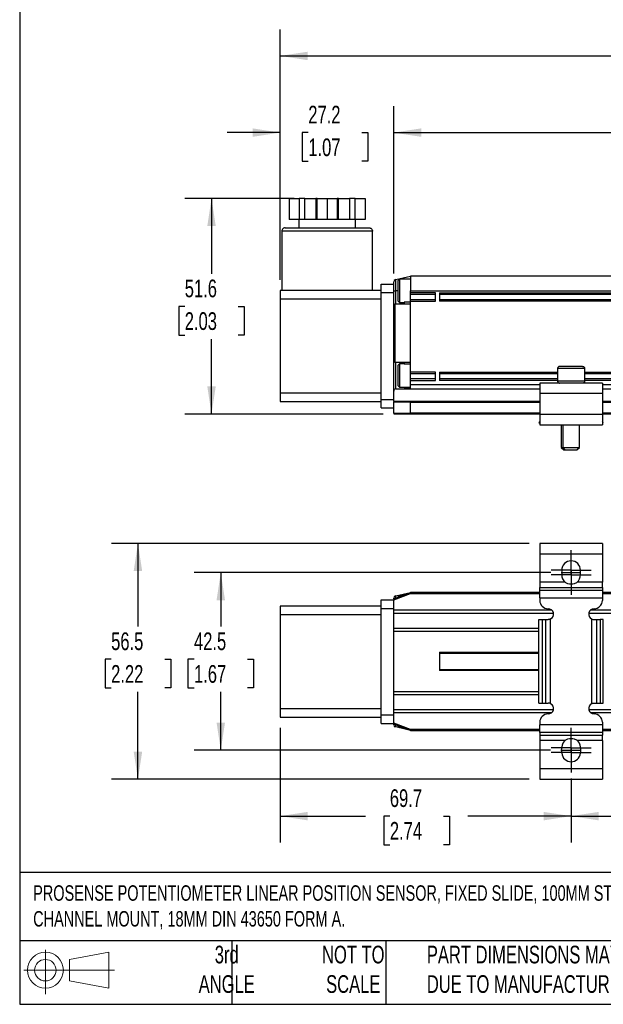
# Model space of a CAD drawing. Header units: millimetres. Extents: x 13 to 546, y 13 to 419.
# Tile 1 of 7: x 13 to 153, y 13 to 249. Entities that reach past the tile are written whole.
import ezdxf

# ---------------------------------------------------------------- set-up
doc = ezdxf.new("R2010")
doc.units = ezdxf.units.MM
doc.header["$LTSCALE"] = 2
doc.linetypes.add('CENTERX2', pattern=[20.32, 12.7, -2.54, 2.54, -2.54])
doc.layers.add('CENTER', color=40, linetype='CENTERX2')
doc.layers.add('DIMENSIONS', color=140, linetype='Continuous', lineweight=25)
doc.layers.add('TEXT', color=140, linetype='Continuous', lineweight=25)
doc.styles.add('SLDTEXTSTYLE0', font='TXT', dxfattribs={"width": 0.7})
doc.dimstyles.new('SLDDIMSTYLE0', dxfattribs={"dimtxt": 4.316016, "dimasz": 6.604, "dimexe": 0, "dimexo": 0.0625, "dimgap": 1.079004, "dimtad": 0, "dimtih": 1, "dimtoh": 1, "dimrnd": 1e-09, "dimzin": 12, "dimdsep": 46, "dimtxsty": 'SLDTEXTSTYLE0', "dimsah": 1, "dimcen": 0.09, "dimadec": 0, "dimazin": 3, "dimtfac": 1, "dimtofl": 0, "dimtmove": 0, "dimatfit": 3, "dimfxl": 0, "dimfrac": 2, "dimtolj": 1, "dimtzin": 12, "dimarcsym": 0})
doc.dimstyles.new('SLDDIMSTYLE1', dxfattribs={"dimtxt": 4.316016, "dimasz": 6.604, "dimexe": 0, "dimexo": 0.0625, "dimgap": 1.079004, "dimtad": 0, "dimtih": 1, "dimtoh": 1, "dimrnd": 1e-09, "dimzin": 12, "dimdsep": 46, "dimtxsty": 'SLDTEXTSTYLE0', "dimsah": 1, "dimcen": 0.09, "dimadec": 0, "dimazin": 3, "dimtfac": 1, "dimtmove": 0, "dimatfit": 0, "dimfxl": 0, "dimfrac": 2, "dimtolj": 1, "dimtzin": 12, "dimarcsym": 0})
doc.dimstyles.new('SLDDIMSTYLE2', dxfattribs={"dimtxt": 4.316016, "dimasz": 6.604, "dimexe": 0, "dimexo": 0.0625, "dimgap": 1.079004, "dimtad": 0, "dimtih": 1, "dimtoh": 1, "dimrnd": 1e-09, "dimzin": 4, "dimdsep": 46, "dimtxsty": 'SLDTEXTSTYLE0', "dimsah": 1, "dimcen": 0.09, "dimadec": 0, "dimazin": 1, "dimtfac": 1, "dimtofl": 0, "dimtmove": 0, "dimatfit": 3, "dimfxl": 0, "dimfrac": 2, "dimtolj": 1, "dimtzin": 12, "dimarcsym": 0})

# ---------------------------------------------------------------- blocks, each defined once
blk = doc.blocks.new('Block11')
at = {"color": 7, "linetype": 'Continuous', "lineweight": 18}
for p, q in [((5.18, 10.62), (5.18, 0)), ((10.96, 8.33), (20.35, 10.06)), ((20.35, 10.06), (20.35, 1.46)), ((10.96, 3.19), (10.96, 8.33)), ((0, 5.76), (21.75, 5.76)), ((10.96, 3.19), (20.35, 1.46))]:
    blk.add_line(p, q, dxfattribs=at)
for radius in [4.3, 2.57]:
    blk.add_circle((5.18, 5.76), radius, dxfattribs=at)
blk = doc.blocks.new('Block12')
at = {"color": 7, "linetype": 'Continuous'}
blk.add_blockref('Block11', (0, 0), dxfattribs=at)
blk = doc.blocks.new('_D')
at = {"layer": 'DIMENSIONS'}
for p, q in [((78.47, 205.67), (52.3, 205.67)), ((58.65, 205.67), (58.65, 187.67)), ((52.24, 179.84), (50.79, 179.84)), ((50.79, 179.84), (50.79, 172.98)), ((65.06, 179.84), (66.51, 179.84)), ((66.51, 179.84), (66.51, 172.98)), ((50.79, 172.98), (52.24, 172.98)), ((66.51, 172.98), (65.06, 172.98)), ((58.65, 154.07), (58.65, 172.01)), ((99.75, 154.07), (52.3, 154.07))]:
    blk.add_line(p, q, dxfattribs=at)
for points in [[(58.65, 205.67), (57.64, 199.07), (59.67, 199.07)], [(58.65, 154.07), (59.67, 160.68), (57.64, 160.68)]]:
    blk.add_solid(points, dxfattribs=at)
at = {"layer": 'DIMENSIONS', "char_height": 4.233, "attachment_point": 1, "style": 'SLDTEXTSTYLE0'}
for s, insert in [('51.6', (52.24, 186.26)), ('2.03', (52.24, 178.44))]:
    blk.add_mtext(s, dxfattribs=dict(at, insert=insert))
blk = doc.blocks.new('_D_1')
at = {"layer": 'DIMENSIONS'}
for p, q in [((75.09, 186.21), (75.09, 227.81)), ((102.29, 187.71), (102.29, 227.81)), ((75.09, 221.46), (62.39, 221.46)), ((81.84, 221.46), (80.39, 221.46)), ((80.39, 221.46), (80.39, 214.6)), ((94.67, 221.46), (96.11, 221.46)), ((96.11, 221.46), (96.11, 214.6)), ((102.29, 221.46), (114.99, 221.46)), ((80.39, 214.6), (81.84, 214.6)), ((96.11, 214.6), (94.67, 214.6))]:
    blk.add_line(p, q, dxfattribs=at)
for points in [[(75.09, 221.46), (68.49, 222.48), (68.49, 220.45)], [(102.29, 221.46), (108.9, 220.45), (108.9, 222.48)]]:
    blk.add_solid(points, dxfattribs=at)
at = {"layer": 'DIMENSIONS', "char_height": 4.233, "attachment_point": 1, "style": 'SLDTEXTSTYLE0'}
for s, insert in [('27.2', (81.84, 227.89)), ('1.07', (81.84, 220.06))]:
    blk.add_mtext(s, dxfattribs=dict(at, insert=insert))
blk = doc.blocks.new('_D_2')
at = {"layer": 'DIMENSIONS'}
for p, q in [((102.29, 187.71), (102.29, 227.81)), ((282.29, 186.11), (282.29, 227.81)), ((102.29, 221.46), (175.39, 221.46)), ((181.24, 221.46), (179.79, 221.46)), ((179.79, 221.46), (179.79, 214.6)), ((194.06, 221.46), (195.51, 221.46)), ((195.51, 221.46), (195.51, 214.6)), ((282.29, 221.46), (199.91, 221.46)), ((179.79, 214.6), (181.24, 214.6)), ((195.51, 214.6), (194.06, 214.6))]:
    blk.add_line(p, q, dxfattribs=at)
for points in [[(102.29, 221.46), (108.9, 220.45), (108.9, 222.48)], [(282.29, 221.46), (275.69, 222.48), (275.69, 220.45)]]:
    blk.add_solid(points, dxfattribs=at)
at = {"layer": 'DIMENSIONS', "char_height": 4.233, "attachment_point": 1, "style": 'SLDTEXTSTYLE0'}
for s, insert in [('180.0', (179.44, 227.89)), ('7.09', (181.24, 220.06))]:
    blk.add_mtext(s, dxfattribs=dict(at, insert=insert))
blk = doc.blocks.new('_D_4')
at = {"layer": 'DIMENSIONS'}
for p, q in [((75.09, 186.21), (75.09, 246.18)), ((345.94, 176.61), (345.94, 246.18)), ((75.09, 239.83), (173.59, 239.83)), ((179.44, 239.83), (177.99, 239.83)), ((177.99, 239.83), (177.99, 232.97)), ((195.86, 239.83), (197.31, 239.83)), ((197.31, 239.83), (197.31, 232.97)), ((345.94, 239.83), (201.71, 239.83)), ((177.99, 232.97), (179.44, 232.97)), ((197.31, 232.97), (195.86, 232.97))]:
    blk.add_line(p, q, dxfattribs=at)
for points in [[(75.09, 239.83), (81.7, 238.81), (81.7, 240.84)], [(345.94, 239.83), (339.34, 240.84), (339.34, 238.81)]]:
    blk.add_solid(points, dxfattribs=at)
at = {"layer": 'DIMENSIONS', "char_height": 4.233, "attachment_point": 1, "style": 'SLDTEXTSTYLE0'}
for s, insert in [('270.9', (179.44, 246.25)), ('10.66', (179.44, 238.42))]:
    blk.add_mtext(s, dxfattribs=dict(at, insert=insert))
blk = doc.blocks.new('_D_9')
at = {"layer": 'DIMENSIONS'}
for p, q in [((139.97, 116.09), (54.52, 116.09)), ((60.87, 116.09), (60.87, 103.17)), ((54.46, 95.34), (53.01, 95.34)), ((53.01, 95.34), (53.01, 88.48)), ((67.29, 95.34), (68.74, 95.34)), ((68.74, 95.34), (68.74, 88.48)), ((53.01, 88.48), (54.46, 88.48)), ((60.87, 73.59), (60.87, 87.52)), ((68.74, 88.48), (67.29, 88.48)), ((139.89, 73.59), (54.52, 73.59))]:
    blk.add_line(p, q, dxfattribs=at)
for points in [[(60.87, 116.09), (59.86, 109.48), (61.89, 109.48)], [(60.87, 73.59), (61.89, 80.19), (59.86, 80.19)]]:
    blk.add_solid(points, dxfattribs=at)
at = {"layer": 'DIMENSIONS', "char_height": 4.233, "attachment_point": 1, "style": 'SLDTEXTSTYLE0'}
for s, insert in [('42.5', (54.46, 101.76)), ('1.67', (54.46, 93.94))]:
    blk.add_mtext(s, dxfattribs=dict(at, insert=insert))
blk = doc.blocks.new('_D_14')
at = {"layer": 'DIMENSIONS'}
for p, q in [((144.79, 66.81), (144.79, 51.42)), ((241.79, 65.71), (241.79, 51.42)), ((144.79, 57.77), (181.38, 57.77)), ((187.23, 57.77), (185.78, 57.77)), ((185.78, 57.77), (185.78, 50.91)), ((200.06, 57.77), (201.51, 57.77)), ((201.51, 57.77), (201.51, 50.91)), ((241.79, 57.77), (205.91, 57.77)), ((185.78, 50.91), (187.23, 50.91)), ((201.51, 50.91), (200.06, 50.91))]:
    blk.add_line(p, q, dxfattribs=at)
for points in [[(144.79, 57.77), (151.4, 56.75), (151.4, 58.78)], [(241.79, 57.77), (235.19, 58.78), (235.19, 56.75)]]:
    blk.add_solid(points, dxfattribs=at)
at = {"layer": 'DIMENSIONS', "char_height": 4.233, "attachment_point": 1, "style": 'SLDTEXTSTYLE0'}
for s, insert in [('97.0', (187.23, 64.19)), ('3.82', (187.23, 56.36))]:
    blk.add_mtext(s, dxfattribs=dict(at, insert=insert))
blk = doc.blocks.new('_D_15')
at = {"layer": 'DIMENSIONS'}
for p, q in [((75.09, 78.89), (75.09, 51.42)), ((144.79, 66.81), (144.79, 51.42)), ((75.09, 57.77), (95.52, 57.77)), ((101.37, 57.77), (99.92, 57.77)), ((99.92, 57.77), (99.92, 50.91)), ((114.19, 57.77), (115.64, 57.77)), ((115.64, 57.77), (115.64, 50.91)), ((144.79, 57.77), (120.04, 57.77)), ((99.92, 50.91), (101.37, 50.91)), ((115.64, 50.91), (114.19, 50.91))]:
    blk.add_line(p, q, dxfattribs=at)
for points in [[(75.09, 57.77), (81.7, 56.75), (81.7, 58.78)], [(144.79, 57.77), (138.19, 58.78), (138.19, 56.75)]]:
    blk.add_solid(points, dxfattribs=at)
at = {"layer": 'DIMENSIONS', "char_height": 4.233, "attachment_point": 1, "style": 'SLDTEXTSTYLE0'}
for s, insert in [('69.7', (101.37, 64.19)), ('2.74', (101.37, 56.36))]:
    blk.add_mtext(s, dxfattribs=dict(at, insert=insert))
blk = doc.blocks.new('_D_16')
at = {"layer": 'DIMENSIONS'}
for p, q in [((134.75, 123.09), (34.68, 123.09)), ((41.03, 123.09), (41.03, 103.17)), ((34.61, 95.34), (33.17, 95.34)), ((33.17, 95.34), (33.17, 88.48)), ((47.44, 95.34), (48.89, 95.34)), ((48.89, 95.34), (48.89, 88.48)), ((33.17, 88.48), (34.61, 88.48)), ((41.03, 66.59), (41.03, 87.52)), ((48.89, 88.48), (47.44, 88.48)), ((134.75, 66.59), (34.68, 66.59))]:
    blk.add_line(p, q, dxfattribs=at)
for points in [[(41.03, 123.09), (40.01, 116.48), (42.04, 116.48)], [(41.03, 66.59), (42.04, 73.19), (40.01, 73.19)]]:
    blk.add_solid(points, dxfattribs=at)
at = {"layer": 'DIMENSIONS', "char_height": 4.233, "attachment_point": 1, "style": 'SLDTEXTSTYLE0'}
for s, insert in [('56.5', (34.61, 101.76)), ('2.22', (34.61, 93.94))]:
    blk.add_mtext(s, dxfattribs=dict(at, insert=insert))
blk = doc.blocks.new('SW_CENTERMARKSYMBOL_4')
at = {"layer": 'CENTER', "color": 0}
for p, q in [((0, 2.54), (0, 4.79)), ((0, 0), (0, 2.54)), ((-2.54, 0), (-4.79, 0)), ((0, 0), (-2.54, 0)), ((0, 0), (0, -2.54)), ((0, 0), (2.54, 0)), ((2.54, 0), (4.79, 0)), ((0, -2.54), (0, -4.79))]:
    blk.add_line(p, q, dxfattribs=at)
blk = doc.blocks.new('SW_CENTERMARKSYMBOL_5')
at = {"layer": 'CENTER', "color": 0}
for p, q in [((0, 2.54), (0, 4.79)), ((0, 0), (0, 2.54)), ((-2.54, 0), (-4.79, 0)), ((0, 0), (-2.54, 0)), ((0, 0), (0, -2.54)), ((0, 0), (2.54, 0)), ((2.54, 0), (4.79, 0)), ((0, -2.54), (0, -4.79))]:
    blk.add_line(p, q, dxfattribs=at)
blk = doc.blocks.new('SW_CENTERMARKSYMBOL_6')
at = {"layer": 'CENTER', "color": 0}
for p, q in [((0, 2.54), (0, 4.79)), ((0, 0), (0, 2.54)), ((-2.54, 0), (-4.79, 0)), ((0, 0), (-2.54, 0)), ((0, 0), (0, -2.54)), ((0, 0), (2.54, 0)), ((2.54, 0), (4.79, 0)), ((0, -2.54), (0, -4.79))]:
    blk.add_line(p, q, dxfattribs=at)
blk = doc.blocks.new('SW_CENTERMARKSYMBOL_7')
at = {"layer": 'CENTER', "color": 0}
for p, q in [((0, 2.54), (0, 4.79)), ((0, 0), (0, 2.54)), ((-2.54, 0), (-4.79, 0)), ((0, 0), (-2.54, 0)), ((0, 0), (0, -2.54)), ((0, 0), (2.54, 0)), ((2.54, 0), (4.79, 0)), ((0, -2.54), (0, -4.79))]:
    blk.add_line(p, q, dxfattribs=at)

msp = doc.modelspace()

# ---------------------------------------------------------------- linework, layer by layer
for p, q in [((77.264, 205.675), (77.264, 200.675)), ((77.264, 205.675), (79.639, 205.675)), ((79.639, 205.675), (79.639, 200.675)), ((81.005, 205.675), (79.639, 205.675)), ((81.005, 200.675), (81.005, 205.675)), ((81.005, 205.675), (83.603, 205.675)), ((83.603, 205.675), (83.603, 200.675)), ((83.969, 205.675), (83.603, 205.675)), ((83.969, 200.675), (83.969, 205.675)), ((83.969, 205.675), (86.344, 205.675)), ((86.344, 205.675), (86.344, 200.675)), ((86.344, 205.675), (88.719, 205.675)), ((88.719, 205.675), (88.719, 200.675)), ((89.085, 205.675), (88.719, 205.675)), ((89.085, 200.675), (89.085, 205.675)), ((89.085, 205.675), (91.683, 205.675)), ((91.683, 205.675), (91.683, 200.675)), ((93.049, 205.675), (91.683, 205.675)), ((93.049, 200.675), (93.049, 205.675)), ((93.049, 205.675), (95.424, 205.675)), ((95.424, 205.675), (95.424, 200.675)), ((79.639, 200.675), (77.264, 200.675)), ((79.544, 200.675), (79.544, 198.675)), ((81.005, 200.675), (79.639, 200.675)), ((83.603, 200.675), (81.005, 200.675)), ((83.969, 200.675), (83.603, 200.675)), ((86.344, 200.675), (83.969, 200.675)), ((88.719, 200.675), (86.344, 200.675)), ((89.085, 200.675), (88.719, 200.675)), ((91.683, 200.675), (89.085, 200.675)), ((93.049, 200.675), (91.683, 200.675)), ((95.424, 200.675), (93.049, 200.675)), ((93.144, 198.675), (93.144, 200.675)), ((75.494, 197.875), (75.494, 183.675)), ((97.194, 197.875), (75.494, 197.875)), ((97.194, 183.675), (97.194, 197.875)), ((102.794, 186.267), (106.294, 187.075)), ((103.694, 186.375), (103.294, 185.975)), ((106.294, 186.375), (103.694, 186.375)), ((103.694, 186.375), (103.694, 180.775)), ((270.294, 187.075), (106.294, 187.075)), ((106.294, 187.075), (106.294, 183.575)), ((99.294, 185.175), (102.294, 185.175)), ((99.294, 183.175), (99.294, 185.175)), ((102.294, 185.175), (102.294, 185.753)), ((102.294, 183.175), (102.294, 185.175)), ((102.794, 186.267), (102.682, 186.241)), ((102.794, 183.575), (102.794, 186.267)), ((103.294, 185.975), (103.294, 181.175)), ((75.094, 183.675), (75.094, 181.675)), ((99.294, 183.675), (75.094, 183.675)), ((75.094, 181.675), (99.294, 181.675)), ((75.094, 181.675), (75.094, 159.075)), ((99.294, 183.175), (102.294, 183.175)), ((99.294, 157.575), (99.294, 183.175)), ((102.294, 183.575), (102.794, 183.575)), ((102.294, 179.875), (102.294, 183.175)), ((102.794, 180.375), (102.794, 183.575)), ((103.294, 183.575), (102.794, 183.575)), ((106.294, 183.075), (106.294, 183.575)), ((106.294, 183.575), (270.294, 183.575)), ((112.294, 183.075), (106.294, 183.075)), ((106.294, 182.675), (106.294, 183.075)), ((112.294, 182.675), (106.294, 182.675)), ((106.294, 181.475), (106.294, 182.675)), ((112.294, 181.075), (112.294, 183.075)), ((113.294, 183.075), (263.294, 183.075)), ((113.294, 183.075), (113.294, 181.075)), ((263.294, 182.675), (113.294, 182.675)), ((102.294, 166.975), (102.294, 179.875)), ((102.682, 166.487), (102.682, 180.362)), ((106.294, 180.375), (102.794, 180.375)), ((103.294, 181.175), (103.694, 180.775)), ((103.694, 180.775), (104.794, 180.775)), ((106.294, 180.825), (104.794, 180.825)), ((104.794, 180.825), (104.794, 180.375)), ((106.294, 181.075), (106.294, 181.475)), ((106.294, 181.475), (112.294, 181.475)), ((106.294, 180.375), (106.294, 181.075)), ((106.294, 181.075), (112.294, 181.075)), ((106.294, 166.475), (106.294, 180.375)), ((113.294, 181.475), (263.294, 181.475)), ((263.294, 181.075), (113.294, 181.075)), ((102.294, 157.575), (102.294, 166.975)), ((102.794, 166.475), (106.294, 166.475)), ((102.794, 160.075), (102.794, 166.475)), ((103.694, 166.075), (103.294, 165.675)), ((103.294, 165.675), (103.294, 160.875)), ((104.794, 166.075), (103.694, 166.075)), ((103.694, 166.075), (103.694, 160.475)), ((104.794, 166.475), (104.794, 166.025)), ((106.294, 166.025), (104.794, 166.025)), ((106.294, 164.075), (106.294, 166.475)), ((112.294, 164.075), (106.294, 164.075)), ((106.294, 163.675), (106.294, 164.075)), ((112.294, 163.675), (106.294, 163.675)), ((106.294, 162.475), (106.294, 163.675)), ((112.294, 162.075), (112.294, 164.075)), ((113.294, 164.075), (141.544, 164.075)), ((113.294, 164.075), (113.294, 162.075)), ((141.544, 163.675), (113.294, 163.675)), ((141.544, 164.975), (141.544, 161.975)), ((148.044, 164.975), (141.544, 164.975)), ((148.044, 161.975), (148.044, 164.975)), ((148.044, 164.075), (238.544, 164.075)), ((238.544, 163.675), (148.044, 163.675)), ((103.294, 160.875), (103.694, 160.475)), ((103.694, 160.475), (106.294, 160.475)), ((104.794, 160.475), (104.794, 160.351)), ((104.794, 160.351), (106.294, 160.351)), ((112.294, 162.475), (106.294, 162.475)), ((106.294, 162.075), (106.294, 162.475)), ((106.294, 161.075), (106.294, 162.075)), ((106.294, 162.075), (112.294, 162.075)), ((106.294, 160.075), (106.294, 161.075)), ((137.294, 161.075), (106.294, 161.075)), ((141.544, 162.475), (113.294, 162.475)), ((141.544, 162.075), (113.294, 162.075)), ((137.294, 161.475), (137.294, 158.975)), ((152.294, 161.475), (137.294, 161.475)), ((148.044, 161.975), (141.544, 161.975)), ((238.544, 162.475), (148.044, 162.475)), ((238.544, 162.075), (148.044, 162.075)), ((152.294, 161.475), (152.294, 158.975)), ((234.294, 161.075), (152.294, 161.075)), ((99.294, 159.075), (75.094, 159.075)), ((75.094, 159.075), (75.094, 157.075)), ((102.794, 160.075), (106.294, 160.075)), ((106.294, 160.075), (137.294, 160.075)), ((152.294, 158.975), (137.294, 158.975)), ((137.294, 158.975), (137.294, 153.975)), ((152.294, 160.075), (234.294, 160.075)), ((152.294, 158.975), (152.294, 153.975)), ((75.094, 157.075), (99.294, 157.075)), ((99.294, 155.575), (99.294, 157.575)), ((99.294, 157.575), (102.294, 157.575)), ((102.294, 157.075), (102.294, 157.575)), ((102.294, 157.075), (102.294, 156.875)), ((106.33, 157.075), (102.294, 157.075)), ((106.294, 156.875), (102.294, 156.875)), ((102.294, 154.275), (102.294, 156.875)), ((106.294, 154.275), (106.294, 156.875)), ((106.294, 156.875), (137.294, 156.875)), ((137.294, 157.075), (106.33, 157.075)), ((234.294, 157.075), (152.294, 157.075)), ((152.294, 156.875), (234.294, 156.875)), ((99.294, 155.575), (102.294, 155.575)), ((102.294, 154.275), (106.294, 154.275)), ((102.294, 154.275), (102.294, 154.075)), ((102.294, 154.075), (106.33, 154.075)), ((137.294, 154.275), (106.294, 154.275)), ((106.33, 154.075), (137.294, 154.075)), ((137.294, 153.975), (137.294, 151.475)), ((152.294, 153.975), (137.294, 153.975)), ((234.294, 154.275), (152.294, 154.275)), ((152.294, 154.075), (234.294, 154.075)), ((152.294, 153.975), (152.294, 151.475)), ((137.294, 152.295), (137.081, 152.017)), ((137.081, 152.017), (137.294, 151.853)), ((137.294, 151.475), (152.294, 151.475)), ((137.786, 151.475), (137.873, 151.408)), ((137.873, 151.408), (137.925, 151.475)), ((142.429, 151.475), (142.429, 146.075)), ((142.794, 151.475), (142.794, 146.075)), ((146.794, 146.075), (146.794, 151.475)), ((151.663, 151.475), (151.715, 151.408)), ((151.802, 151.475), (151.715, 151.408)), ((152.508, 152.017), (152.294, 152.295)), ((152.508, 152.017), (152.294, 151.853)), ((142.429, 146.075), (143.029, 145.475)), ((142.429, 146.075), (142.794, 146.075)), ((142.794, 146.075), (143.394, 145.475)), ((142.794, 146.075), (146.794, 146.075)), ((143.029, 145.475), (143.394, 145.475)), ((143.394, 145.475), (146.194, 145.475)), ((146.194, 145.475), (146.794, 146.075)), ((152.294, 123.089), (137.294, 123.089)), ((137.294, 123.089), (137.294, 120.589)), ((152.294, 123.089), (152.294, 120.589)), ((137.294, 120.589), (152.294, 120.589)), ((137.294, 120.589), (137.294, 113.79)), ((152.294, 120.589), (152.294, 113.79)), ((142.544, 116.639), (142.544, 116.469)), ((142.544, 115.709), (142.544, 115.539)), ((147.044, 116.469), (147.044, 116.639)), ((147.044, 115.539), (147.044, 115.709)), ((143.378, 113.79), (137.294, 113.79)), ((137.294, 113.79), (137.294, 112.541)), ((143.699, 113.585), (143.505, 113.66)), ((146.082, 113.66), (145.678, 113.504)), ((152.294, 113.79), (146.21, 113.79)), ((152.294, 112.541), (152.294, 113.79)), ((102.294, 109.813), (106.294, 111.309)), ((102.294, 109.6), (106.33, 111.109)), ((102.794, 110.501), (106.294, 111.309)), ((106.33, 111.109), (106.294, 111.309)), ((137.294, 111.309), (106.294, 111.309)), ((106.33, 111.109), (137.294, 111.109)), ((137.294, 112.541), (152.294, 112.541)), ((137.294, 111.911), (137.294, 112.541)), ((137.294, 111.911), (152.294, 111.911)), ((137.294, 110.037), (137.294, 111.911)), ((152.294, 112.541), (152.294, 111.911)), ((152.294, 111.911), (152.294, 110.037)), ((234.294, 111.309), (152.294, 111.309)), ((152.294, 111.109), (234.294, 111.109)), ((99.294, 109.528), (102.294, 109.528)), ((99.294, 107.528), (99.294, 109.528)), ((102.294, 109.813), (102.294, 109.988)), ((102.294, 109.813), (102.294, 109.6)), ((102.294, 107.059), (102.294, 109.6)), ((102.794, 110.501), (102.682, 110.475)), ((102.794, 110), (102.794, 110.501)), ((103.694, 110.609), (103.294, 110.209)), ((103.294, 110.209), (103.294, 110.187)), ((104.422, 110.609), (103.694, 110.609)), ((103.694, 110.609), (103.694, 110.337)), ((137.294, 110.037), (152.294, 110.037)), ((137.294, 110.037), (137.294, 109.439)), ((152.294, 110.037), (152.294, 109.439)), ((99.294, 108.028), (75.094, 108.028)), ((75.094, 108.028), (75.094, 106.028)), ((99.294, 107.528), (102.294, 107.528)), ((99.294, 81.928), (99.294, 107.528)), ((140.213, 107.059), (102.294, 107.059)), ((102.294, 106.384), (102.294, 107.059)), ((102.294, 106.384), (140.571, 106.384)), ((102.294, 102.734), (102.294, 106.384)), ((149.017, 106.384), (237.571, 106.384)), ((237.213, 107.059), (149.375, 107.059)), ((75.094, 106.028), (99.294, 106.028)), ((75.094, 106.028), (75.094, 83.428)), ((137.081, 84.839), (137.081, 104.839)), ((137.081, 104.839), (137.873, 104.839)), ((137.873, 104.839), (137.873, 84.839)), ((137.873, 104.839), (138.705, 104.839)), ((138.705, 84.839), (138.705, 104.839)), ((138.705, 104.839), (139.294, 104.839)), ((139.894, 84.692), (139.894, 104.986)), ((149.694, 104.986), (149.694, 84.692)), ((150.294, 104.839), (150.883, 104.839)), ((150.883, 104.839), (150.883, 84.839)), ((150.883, 104.839), (151.715, 104.839)), ((151.715, 104.839), (151.715, 84.839)), ((152.508, 104.839), (151.715, 104.839)), ((152.508, 84.839), (152.508, 104.839)), ((137.081, 102.734), (102.294, 102.734)), ((102.294, 102.059), (102.294, 102.734)), ((102.294, 102.059), (137.081, 102.059)), ((102.294, 87.559), (102.294, 102.059)), ((113.294, 97.009), (113.294, 92.609)), ((113.294, 97.009), (137.081, 97.009)), ((113.294, 96.809), (137.081, 96.809)), ((137.081, 92.809), (113.294, 92.809)), ((137.081, 92.609), (113.294, 92.609)), ((137.081, 87.559), (102.294, 87.559)), ((102.294, 86.884), (102.294, 87.559)), ((102.294, 86.884), (137.081, 86.884)), ((102.294, 83.234), (102.294, 86.884)), ((99.294, 83.428), (75.094, 83.428)), ((75.094, 83.428), (75.094, 81.428)), ((140.558, 83.234), (102.294, 83.234)), ((102.294, 82.559), (102.294, 83.234)), ((102.294, 82.559), (140.148, 82.559)), ((102.294, 80.018), (102.294, 82.559)), ((137.081, 84.839), (137.873, 84.839)), ((137.873, 84.839), (138.705, 84.839)), ((138.705, 84.839), (139.294, 84.839)), ((237.558, 83.234), (149.031, 83.234)), ((149.44, 82.559), (237.148, 82.559)), ((150.294, 84.839), (150.883, 84.839)), ((150.883, 84.839), (151.715, 84.839)), ((151.715, 84.839), (152.508, 84.839)), ((75.094, 81.428), (99.294, 81.428)), ((99.294, 79.928), (99.294, 81.928)), ((102.294, 81.928), (99.294, 81.928)), ((137.294, 80.239), (137.294, 79.641)), ((152.294, 80.239), (152.294, 79.641)), ((99.294, 79.928), (102.294, 79.928)), ((106.33, 78.509), (102.294, 80.018)), ((102.294, 80.018), (102.294, 79.804)), ((106.294, 78.309), (102.294, 79.804)), ((102.294, 79.63), (102.294, 79.804)), ((102.794, 79.117), (102.682, 79.143)), ((102.794, 79.117), (102.794, 79.617)), ((106.294, 78.309), (102.794, 79.117)), ((103.294, 79.43), (103.294, 79.409)), ((103.294, 79.409), (103.694, 79.009)), ((103.694, 79.281), (103.694, 79.009)), ((103.694, 79.009), (104.422, 79.009)), ((106.33, 78.509), (106.294, 78.309)), ((106.294, 78.309), (137.294, 78.309)), ((137.294, 78.509), (106.33, 78.509)), ((152.294, 79.641), (137.294, 79.641)), ((137.294, 77.767), (137.294, 79.641)), ((152.294, 79.641), (152.294, 77.767)), ((234.294, 78.509), (152.294, 78.509)), ((152.294, 78.309), (234.294, 78.309)), ((152.294, 77.767), (137.294, 77.767)), ((137.294, 77.767), (137.294, 77.137)), ((137.294, 77.137), (152.294, 77.137)), ((137.294, 77.137), (137.294, 75.887)), ((143.378, 75.887), (137.294, 75.887)), ((137.294, 75.887), (137.294, 69.089)), ((152.294, 75.887), (146.21, 75.887)), ((152.294, 77.767), (152.294, 77.137)), ((152.294, 75.887), (152.294, 77.137)), ((152.294, 75.887), (152.294, 69.089)), ((152.294, 69.089), (137.294, 69.089)), ((137.294, 69.089), (137.294, 66.589)), ((152.294, 69.089), (152.294, 66.589)), ((137.294, 66.589), (152.294, 66.589))]:
    msp.add_line(p, q)
for centre, radius, start, end in [((102.794, 185.753), 0.5, 103, 180), ((102.794, 179.875), 0.5, 103, 180), ((102.794, 179.875), 0.5, 90, 103), ((102.794, 166.975), 0.5, 180, 257), ((102.794, 166.975), 0.5, 257, 270), ((102.794, 159.575), 0.5, 90, 180), ((144.794, 116.639), 2.25, 0, 180), ((144.794, 116.089), 2.282, 170.40554, 189.59446), ((144.794, 116.089), 2.282, 350.40554, 9.59446), ((144.794, 115.539), 2.25, 180, 230.99431), ((144.794, 115.539), 2.25, 309.00569, 360), ((102.794, 109.988), 0.5, 103, 180), ((139.294, 109.439), 2, 180, 270), ((150.294, 109.439), 2, 270, 0), ((139.294, 106.139), 1.3, 297.49575, 90), ((150.294, 106.139), 1.3, 90, 242.50425), ((139.294, 83.539), 1.3, 270, 62.50425), ((150.294, 83.539), 1.3, 117.49575, 270), ((139.294, 80.239), 2, 90, 180), ((150.294, 80.239), 2, 0, 90), ((102.794, 79.63), 0.5, 180, 257), ((144.794, 74.139), 2.25, 129.00569, 174.64055), ((144.794, 74.139), 2.25, 5.35945, 50.99431), ((144.794, 73.589), 2.366, 161.2563, 198.7437), ((144.794, 73.589), 2.366, 341.2563, 18.7437), ((144.794, 73.039), 2.25, 185.35945, 354.64055)]:
    msp.add_arc(centre, radius, start, end)
for centre, start_param, end_param in [((106.33, 156.875), 0, 1.5707963), ((106.33, 154.275), 1.5707963, 3.1415926)]:
    msp.add_ellipse(centre, major_axis=(0, 0.2), ratio=0.1808295, start_param=start_param, end_param=end_param)
for points, knots in [([(76.294, 198.675), (76.2, 198.675), (76.098, 198.657), (75.901, 198.579), (75.807, 198.518), (75.65, 198.362), (75.589, 198.268), (75.511, 198.071), (75.494, 197.969), (75.494, 197.875)], [0, 0, 0, 0, 0.25, 0.25, 0.5, 0.5, 0.75, 0.75, 1, 1, 1, 1]), ([(76.294, 198.675), (76.294, 198.675), (76.32, 198.675), (76.446, 198.675), (76.546, 198.675), (76.846, 198.675), (77.047, 198.675), (77.574, 198.675), (77.902, 198.675), (78.706, 198.675), (79.183, 198.675), (80.289, 198.675), (80.919, 198.675), (82.31, 198.675), (83.071, 198.675), (84.67, 198.675), (85.507, 198.675), (87.182, 198.675), (88.019, 198.675), (89.617, 198.675), (90.378, 198.675), (91.769, 198.675), (92.399, 198.675), (93.506, 198.675), (93.982, 198.675), (94.786, 198.675), (95.114, 198.675), (95.642, 198.675), (95.842, 198.675), (96.142, 198.675), (96.242, 198.675), (96.368, 198.675), (96.394, 198.675), (96.394, 198.675)], [0, 0, 0, 0, 0.0625, 0.0625, 0.125, 0.125, 0.1875, 0.1875, 0.25, 0.25, 0.3125, 0.3125, 0.375, 0.375, 0.4375, 0.4375, 0.5, 0.5, 0.5625, 0.5625, 0.625, 0.625, 0.6875, 0.6875, 0.75, 0.75, 0.8125, 0.8125, 0.875, 0.875, 0.9375, 0.9375, 1, 1, 1, 1]), ([(96.394, 198.675), (96.488, 198.675), (96.59, 198.657), (96.787, 198.579), (96.882, 198.518), (97.038, 198.362), (97.099, 198.268), (97.177, 198.071), (97.194, 197.969), (97.194, 197.875)], [0, 0, 0, 0, 0.25, 0.25, 0.5, 0.5, 0.75, 0.75, 1, 1, 1, 1]), ([(142.044, 165.475), (141.985, 165.475), (141.922, 165.464), (141.799, 165.415), (141.739, 165.377), (141.642, 165.279), (141.604, 165.22), (141.555, 165.097), (141.544, 165.034), (141.544, 164.975)], [0, 0, 0, 0, 0.25, 0.25, 0.5, 0.5, 0.75, 0.75, 1, 1, 1, 1]), ([(147.544, 165.475), (147.544, 165.475), (147.516, 165.475), (147.352, 165.475), (147.214, 165.475), (146.774, 165.475), (146.469, 165.475), (145.898, 165.475), (145.69, 165.475), (145.252, 165.475), (145.023, 165.475), (144.565, 165.475), (144.336, 165.475), (143.899, 165.475), (143.69, 165.475), (143.119, 165.475), (142.814, 165.475), (142.374, 165.475), (142.236, 165.475), (142.072, 165.475), (142.044, 165.475), (142.044, 165.475)], [0, 0, 0, 0, 0.125, 0.125, 0.25, 0.25, 0.375, 0.375, 0.4375, 0.4375, 0.5, 0.5, 0.5625, 0.5625, 0.625, 0.625, 0.75, 0.75, 0.875, 0.875, 1, 1, 1, 1]), ([(147.544, 165.475), (147.603, 165.475), (147.667, 165.464), (147.79, 165.415), (147.849, 165.377), (147.947, 165.279), (147.985, 165.22), (148.033, 165.097), (148.044, 165.034), (148.044, 164.975)], [0, 0, 0, 0, 0.25, 0.25, 0.5, 0.5, 0.75, 0.75, 1, 1, 1, 1]), ([(141.544, 161.975), (141.544, 161.916), (141.555, 161.852), (141.604, 161.729), (141.642, 161.67), (141.739, 161.572), (141.799, 161.534), (141.922, 161.485), (141.985, 161.475), (142.044, 161.475)], [0, 0, 0, 0, 0.25, 0.25, 0.5, 0.5, 0.75, 0.75, 1, 1, 1, 1]), ([(148.044, 161.975), (148.044, 161.916), (148.033, 161.852), (147.985, 161.729), (147.947, 161.67), (147.849, 161.572), (147.79, 161.534), (147.667, 161.485), (147.603, 161.475), (147.544, 161.475)], [0, 0, 0, 0, 0.25, 0.25, 0.5, 0.5, 0.75, 0.75, 1, 1, 1, 1]), ([(146.21, 113.79), (146.01, 113.628), (145.788, 113.504), (145.302, 113.332), (145.051, 113.289), (144.536, 113.289), (144.284, 113.333), (143.8, 113.504), (143.579, 113.628), (143.378, 113.79)], [0, 0, 0, 0, 0.25, 0.25, 0.5, 0.5, 0.75, 0.75, 1, 1, 1, 1]), ([(143.378, 75.887), (143.579, 76.05), (143.801, 76.174), (144.286, 76.346), (144.537, 76.389), (145.053, 76.389), (145.305, 76.345), (145.788, 76.174), (146.01, 76.05), (146.21, 75.887)], [0, 0, 0, 0, 0.25, 0.25, 0.5, 0.5, 0.75, 0.75, 1, 1, 1, 1])]:
    msp.add_open_spline(points, degree=3, knots=knots)
for points in [[(139.894, 104.986), (139.703, 104.886), (139.492, 104.839), (139.294, 104.839)], [(149.694, 104.986), (149.885, 104.886), (150.097, 104.839), (150.294, 104.839)], [(139.894, 84.692), (139.703, 84.791), (139.492, 84.839), (139.294, 84.839)], [(149.694, 84.692), (149.885, 84.791), (150.097, 84.839), (150.294, 84.839)]]:
    msp.add_open_spline(points, degree=3)
at = {"layer": 'DIMENSIONS'}
for p, q in [((142.512, 116.089), (147.076, 116.089)), ((142.429, 73.589), (147.16, 73.589))]:
    msp.add_line(p, q, dxfattribs=at)
at = {"layer": 'TEXT'}
for p, q in [((12.7, 419.1), (12.7, 12.7)), ((546.1, 44.252), (12.7, 44.252)), ((546.1, 27.94), (12.7, 27.94)), ((63.5, 27.94), (63.5, 12.7)), ((100.423, 27.94), (100.423, 12.7)), ((12.7, 12.7), (546.1, 12.7))]:
    msp.add_line(p, q, dxfattribs=at)

# ---------------------------------------------------------------- block references
at = {"layer": 'CENTER'}
for name, p in [('SW_CENTERMARKSYMBOL_4', (144.794, 116.639)), ('SW_CENTERMARKSYMBOL_5', (144.794, 115.539)), ('SW_CENTERMARKSYMBOL_6', (144.794, 74.139)), ('SW_CENTERMARKSYMBOL_7', (144.794, 73.039))]:
    msp.add_blockref(name, p, dxfattribs=at)
at = {"layer": 'TEXT'}
msp.add_blockref('Block12', (13.676, 15.108), dxfattribs=at)

# ---------------------------------------------------------------- texts
at = {"layer": 'TEXT', "style": 'SLDTEXTSTYLE0'}
for s, insert, char_height, attachment_point in [('PROSENSE POTENTIOMETER LINEAR POSITION SENSOR, FIXED SLIDE, 100MM STROKE, 33 X 33 X 180MM BODY, ^JCHANNEL MOUNT, 18MM DIN 43650 FORM A.', (15.931, 41.203), 3.704167, 1), ('3rd^JANGLE', (62.297, 26.728), 4.2333, 2), ('NOT TO^JSCALE', (92.607, 26.728), 4.23333, 2), ("PART DIMENSIONS MAY DIFFER SLIGHTLY ^JDUE TO MANUFACTURER'S VARIANCES", (110.239, 26.728), 4.23333, 1)]:
    msp.add_mtext(s, dxfattribs=dict(at, insert=insert, char_height=char_height, attachment_point=attachment_point))

# ---------------------------------------------------------------- dimensions: what is measured, and where the dimension line sits
at = {"layer": 'DIMENSIONS'}
for base, p1, p2, dimstyle, picture, middle in [((345.944, 239.827), (75.094, 183.675), (345.944, 174.075), 'SLDDIMSTYLE0', '_D_4', (187.651, 239.827)), ((102.294, 221.462), (75.094, 183.675), (102.294, 185.175), 'SLDDIMSTYLE1', '_D_1', (88.253, 221.462)), ((282.294, 221.462), (102.294, 185.175), (282.294, 183.575), 'SLDDIMSTYLE2', '_D_2', (187.651, 221.462)), ((75.094, 57.766), (144.794, 69.349), (75.094, 81.428), 'SLDDIMSTYLE0', '_D_15', (107.78, 57.766)), ((144.794, 57.766), (241.794, 68.249), (144.794, 69.349), 'SLDDIMSTYLE2', '_D_14', (193.645, 57.766))]:
    dim = msp.add_linear_dim(base=base, p1=p1, p2=p2, dimstyle=dimstyle, dxfattribs=at)
    dim.commit()
    dim.dimension.update_dxf_attribs({"geometry": picture, "text_midpoint": middle, "dimtype": 160})
for base, p1, p2, picture, middle in [((58.651, 205.675), (102.294, 154.075), (81.005, 205.675), '_D', (58.651, 179.84)), ((41.028, 123.089), (137.294, 66.589), (137.294, 123.089), '_D_16', (41.028, 95.341)), ((60.875, 116.089), (142.429, 73.589), (142.512, 116.089), '_D_9', (60.875, 95.341))]:
    dim = msp.add_linear_dim(base=base, p1=p1, p2=p2, angle=90, dimstyle='SLDDIMSTYLE0', dxfattribs=at)
    dim.commit()
    dim.dimension.update_dxf_attribs({"geometry": picture, "text_midpoint": middle, "dimtype": 160})

doc.saveas('drawing.dxf')
